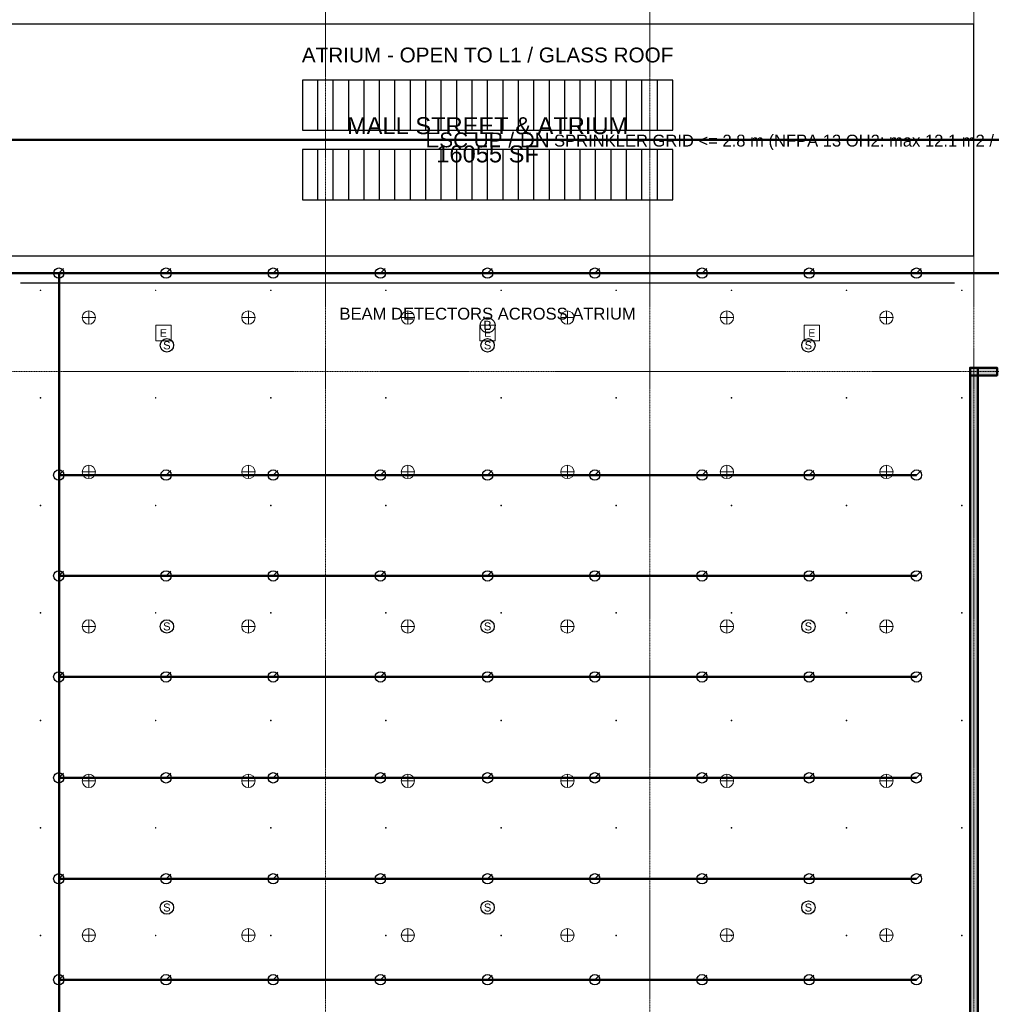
# Model space of a CAD drawing. Header units: inches. Extents: x -108 to 4832, y -12 to 3555.
# Tile 8 of 15: x 1885 to 2876, y 961 to 1965. Entities that reach past the tile are written whole.
import ezdxf
from ezdxf.enums import TextEntityAlignment as Align

# ---------------------------------------------------------------- set-up
doc = ezdxf.new("R2010")
doc.units = ezdxf.units.IN
doc.header["$LTSCALE"] = 0.03937
doc.header["$MEASUREMENT"] = 0
doc.linetypes.add('CENTER', pattern=[5.08, 3.175, -0.635, 0.635, -0.635])
for name, color, linetype, lineweight in [('A-AREA-IDEN', 2, 'Continuous', 18), ('A-FLOR-EVTR', 251, 'Continuous', 25), ('A-FLOR-OTLN', 253, 'Continuous', 25), ('A-WALL', 7, 'Continuous', 50), ('A-WALL-PATT', 8, 'Continuous', 9), ('E-FALM', 230, 'Continuous', 25), ('E-LITE', 2, 'Continuous', 18), ('E-LITE-EMER', 40, 'Continuous', 18), ('FP-ANNO-TEXT', 14, 'Continuous', 18), ('FP-SPRK-HEAD', 1, 'Continuous', 25), ('FP-SPRK-PIPE', 12, 'Continuous', 50), ('M-HVAC-SCD', 4, 'Continuous', 18), ('S-GRID', 1, 'CENTER', 13)]:
    doc.layers.add(name, color=color, linetype=linetype, lineweight=lineweight)
doc.styles.add('NCS-ARIAL', font='arial.ttf')

msp = doc.modelspace()

# ---------------------------------------------------------------- hatches: boundary and pattern name
at = {"layer": 'A-WALL-PATT'}
for points in [[(2854.33071, 1602.3622), (2881.88976, 1602.3622), (2881.88976, 1610.23622), (2854.33071, 1610.23622)], [(2862.20472, 775.59055), (2862.20472, 1610.23622), (2854.33071, 1610.23622), (2854.33071, 775.59055)]]:
    msp.add_hatch(color=256, dxfattribs=at).paths.add_polyline_path(points)

# ---------------------------------------------------------------- linework, layer by layer
at = {"layer": 'A-FLOR-EVTR'}
for p, q in [((2188.97638, 1852.3622), (2188.97638, 1903.54331)), ((2204.72441, 1852.3622), (2204.72441, 1903.54331)), ((2220.47244, 1852.3622), (2220.47244, 1903.54331)), ((2236.22047, 1852.3622), (2236.22047, 1903.54331)), ((2251.9685, 1852.3622), (2251.9685, 1903.54331)), ((2267.71654, 1852.3622), (2267.71654, 1903.54331)), ((2283.46457, 1852.3622), (2283.46457, 1903.54331)), ((2299.2126, 1852.3622), (2299.2126, 1903.54331)), ((2314.96063, 1852.3622), (2314.96063, 1903.54331)), ((2330.70866, 1852.3622), (2330.70866, 1903.54331)), ((2346.45669, 1852.3622), (2346.45669, 1903.54331)), ((2362.20472, 1852.3622), (2362.20472, 1903.54331)), ((2377.95276, 1852.3622), (2377.95276, 1903.54331)), ((2393.70079, 1852.3622), (2393.70079, 1903.54331)), ((2409.44882, 1852.3622), (2409.44882, 1903.54331)), ((2425.19685, 1852.3622), (2425.19685, 1903.54331)), ((2440.94488, 1852.3622), (2440.94488, 1903.54331)), ((2456.69291, 1852.3622), (2456.69291, 1903.54331)), ((2472.44094, 1852.3622), (2472.44094, 1903.54331)), ((2488.18898, 1852.3622), (2488.18898, 1903.54331)), ((2503.93701, 1852.3622), (2503.93701, 1903.54331)), ((2519.68504, 1852.3622), (2519.68504, 1903.54331)), ((2535.43307, 1852.3622), (2535.43307, 1903.54331)), ((2188.97638, 1781.49606), (2188.97638, 1832.67717)), ((2204.72441, 1781.49606), (2204.72441, 1832.67717)), ((2220.47244, 1781.49606), (2220.47244, 1832.67717)), ((2236.22047, 1781.49606), (2236.22047, 1832.67717)), ((2251.9685, 1781.49606), (2251.9685, 1832.67717)), ((2267.71654, 1781.49606), (2267.71654, 1832.67717)), ((2283.46457, 1781.49606), (2283.46457, 1832.67717)), ((2299.2126, 1781.49606), (2299.2126, 1832.67717)), ((2314.96063, 1781.49606), (2314.96063, 1832.67717)), ((2330.70866, 1781.49606), (2330.70866, 1832.67717)), ((2346.45669, 1781.49606), (2346.45669, 1832.67717)), ((2362.20472, 1781.49606), (2362.20472, 1832.67717)), ((2377.95276, 1781.49606), (2377.95276, 1832.67717)), ((2393.70079, 1781.49606), (2393.70079, 1832.67717)), ((2409.44882, 1781.49606), (2409.44882, 1832.67717)), ((2425.19685, 1781.49606), (2425.19685, 1832.67717)), ((2440.94488, 1781.49606), (2440.94488, 1832.67717)), ((2456.69291, 1781.49606), (2456.69291, 1832.67717)), ((2472.44094, 1781.49606), (2472.44094, 1832.67717)), ((2488.18898, 1781.49606), (2488.18898, 1832.67717)), ((2503.93701, 1781.49606), (2503.93701, 1832.67717)), ((2519.68504, 1781.49606), (2519.68504, 1832.67717)), ((2535.43307, 1781.49606), (2535.43307, 1832.67717))]:
    msp.add_line(p, q, dxfattribs=at)
for points in [[(2173.22835, 1852.3622), (2551.1811, 1852.3622), (2551.1811, 1903.54331), (2173.22835, 1903.54331)], [(2173.22835, 1781.49606), (2551.1811, 1781.49606), (2551.1811, 1832.67717), (2173.22835, 1832.67717)]]:
    msp.add_lwpolyline(points, close=True, dxfattribs=at)
at = {"layer": 'A-FLOR-OTLN'}
msp.add_lwpolyline([(1866.14173, 1724.40945), (2858.26772, 1724.40945), (2858.26772, 1960.62992), (1866.14173, 1960.62992)], close=True, dxfattribs=at)
at = {"layer": 'A-WALL'}
for points in [[(2854.33071, 1602.3622), (2881.88976, 1602.3622), (2881.88976, 1610.23622), (2854.33071, 1610.23622)], [(2862.20472, 775.59055), (2862.20472, 1610.23622), (2854.33071, 1610.23622), (2854.33071, 775.59055)]]:
    msp.add_lwpolyline(points, close=True, dxfattribs=at)
at = {"layer": 'E-FALM'}
msp.add_line((1885.82677, 1696.85039), (2838.58268, 1696.85039), dxfattribs=at)
for centre, radius in [((2362.20472, 1653.54331), 7.55906), ((2034.99563, 1633.07087), 6.80315), ((2362.20472, 1633.07087), 6.80315), ((2689.41382, 1633.07087), 6.80315), ((2034.99563, 1346.45669), 6.80315), ((2362.20472, 1346.45669), 6.80315), ((2689.41382, 1346.45669), 6.80315), ((2034.99563, 1059.84252), 6.80315), ((2362.20472, 1059.84252), 6.80315), ((2689.41382, 1059.84252), 6.80315)]:
    msp.add_circle(centre, radius, dxfattribs=at)
at = {"layer": 'E-LITE'}
for p, q in [((1955.38058, 1654.61417), (1955.38058, 1668.22047)), ((2118.11024, 1654.61417), (2118.11024, 1668.22047)), ((2280.8399, 1654.61417), (2280.8399, 1668.22047)), ((2443.56955, 1654.61417), (2443.56955, 1668.22047)), ((2606.29921, 1654.61417), (2606.29921, 1668.22047)), ((2769.02887, 1654.61417), (2769.02887, 1668.22047)), ((1948.57743, 1661.41732), (1962.18373, 1661.41732)), ((2111.30709, 1661.41732), (2124.91339, 1661.41732)), ((2274.03675, 1661.41732), (2287.64304, 1661.41732)), ((2436.7664, 1661.41732), (2450.3727, 1661.41732)), ((2599.49606, 1661.41732), (2613.10236, 1661.41732)), ((2762.22572, 1661.41732), (2775.83202, 1661.41732)), ((1955.38058, 1497.13386), (1955.38058, 1510.74016)), ((2118.11024, 1497.13386), (2118.11024, 1510.74016)), ((2280.8399, 1497.13386), (2280.8399, 1510.74016)), ((2443.56955, 1497.13386), (2443.56955, 1510.74016)), ((2606.29921, 1497.13386), (2606.29921, 1510.74016)), ((2769.02887, 1497.13386), (2769.02887, 1510.74016)), ((1948.57743, 1503.93701), (1962.18373, 1503.93701)), ((2111.30709, 1503.93701), (2124.91339, 1503.93701)), ((2274.03675, 1503.93701), (2287.64304, 1503.93701)), ((2436.7664, 1503.93701), (2450.3727, 1503.93701)), ((2599.49606, 1503.93701), (2613.10236, 1503.93701)), ((2762.22572, 1503.93701), (2775.83202, 1503.93701)), ((1948.57743, 1346.45669), (1962.18373, 1346.45669)), ((1955.38058, 1339.65354), (1955.38058, 1353.25984)), ((2111.30709, 1346.45669), (2124.91339, 1346.45669)), ((2118.11024, 1339.65354), (2118.11024, 1353.25984)), ((2274.03675, 1346.45669), (2287.64304, 1346.45669)), ((2280.8399, 1339.65354), (2280.8399, 1353.25984)), ((2436.7664, 1346.45669), (2450.3727, 1346.45669)), ((2443.56955, 1339.65354), (2443.56955, 1353.25984)), ((2599.49606, 1346.45669), (2613.10236, 1346.45669)), ((2606.29921, 1339.65354), (2606.29921, 1353.25984)), ((2762.22572, 1346.45669), (2775.83202, 1346.45669)), ((2769.02887, 1339.65354), (2769.02887, 1353.25984)), ((1955.38058, 1182.17323), (1955.38058, 1195.77953)), ((2118.11024, 1182.17323), (2118.11024, 1195.77953)), ((2280.8399, 1182.17323), (2280.8399, 1195.77953)), ((2443.56955, 1182.17323), (2443.56955, 1195.77953)), ((2606.29921, 1182.17323), (2606.29921, 1195.77953)), ((2769.02887, 1182.17323), (2769.02887, 1195.77953)), ((1948.57743, 1188.97638), (1962.18373, 1188.97638)), ((2111.30709, 1188.97638), (2124.91339, 1188.97638)), ((2274.03675, 1188.97638), (2287.64304, 1188.97638)), ((2436.7664, 1188.97638), (2450.3727, 1188.97638)), ((2599.49606, 1188.97638), (2613.10236, 1188.97638)), ((2762.22572, 1188.97638), (2775.83202, 1188.97638)), ((1955.38058, 1024.69291), (1955.38058, 1038.29921)), ((2118.11024, 1024.69291), (2118.11024, 1038.29921)), ((2280.8399, 1024.69291), (2280.8399, 1038.29921)), ((2443.56955, 1024.69291), (2443.56955, 1038.29921)), ((2606.29921, 1024.69291), (2606.29921, 1038.29921)), ((2769.02887, 1024.69291), (2769.02887, 1038.29921)), ((1948.57743, 1031.49606), (1962.18373, 1031.49606)), ((2111.30709, 1031.49606), (2124.91339, 1031.49606)), ((2274.03675, 1031.49606), (2287.64304, 1031.49606)), ((2436.7664, 1031.49606), (2450.3727, 1031.49606)), ((2599.49606, 1031.49606), (2613.10236, 1031.49606)), ((2762.22572, 1031.49606), (2775.83202, 1031.49606))]:
    msp.add_line(p, q, dxfattribs=at)
for centre in [(1955.38058, 1661.41732), (2118.11024, 1661.41732), (2280.8399, 1661.41732), (2443.56955, 1661.41732), (2606.29921, 1661.41732), (2769.02887, 1661.41732), (1955.38058, 1503.93701), (2118.11024, 1503.93701), (2280.8399, 1503.93701), (2443.56955, 1503.93701), (2606.29921, 1503.93701), (2769.02887, 1503.93701), (1955.38058, 1346.45669), (2118.11024, 1346.45669), (2280.8399, 1346.45669), (2443.56955, 1346.45669), (2606.29921, 1346.45669), (2769.02887, 1346.45669), (1955.38058, 1188.97638), (2118.11024, 1188.97638), (2280.8399, 1188.97638), (2443.56955, 1188.97638), (2606.29921, 1188.97638), (2769.02887, 1188.97638), (1955.38058, 1031.49606), (2118.11024, 1031.49606), (2280.8399, 1031.49606), (2443.56955, 1031.49606), (2606.29921, 1031.49606), (2769.02887, 1031.49606)]:
    msp.add_circle(centre, 6.80315, dxfattribs=at)
at = {"layer": 'E-LITE-EMER'}
for points in [[(2023.62205, 1637.79528), (2039.37008, 1637.79528), (2039.37008, 1653.54331), (2023.62205, 1653.54331)], [(2354.33071, 1637.79528), (2370.07874, 1637.79528), (2370.07874, 1653.54331), (2354.33071, 1653.54331)], [(2685.03937, 1637.79528), (2700.7874, 1637.79528), (2700.7874, 1653.54331), (2685.03937, 1653.54331)]]:
    msp.add_lwpolyline(points, close=True, dxfattribs=at)
at = {"layer": 'FP-SPRK-HEAD'}
for p, q in [((1924.75941, 1706.69291), (1929.52161, 1711.45512)), ((2034.12073, 1706.69291), (2038.88294, 1711.45512)), ((2143.48206, 1706.69291), (2148.24427, 1711.45512)), ((2252.84339, 1706.69291), (2257.6056, 1711.45512)), ((2362.20472, 1706.69291), (2366.96693, 1711.45512)), ((2471.56605, 1706.69291), (2476.32826, 1711.45512)), ((2580.92738, 1706.69291), (2585.68959, 1711.45512)), ((2690.28871, 1706.69291), (2695.05092, 1711.45512)), ((2799.65004, 1706.69291), (2804.41225, 1711.45512)), ((1924.75941, 1500.84364), (1929.52161, 1505.60585)), ((2034.12073, 1500.84364), (2038.88294, 1505.60585)), ((2143.48206, 1500.84364), (2148.24427, 1505.60585)), ((2252.84339, 1500.84364), (2257.6056, 1505.60585)), ((2362.20472, 1500.84364), (2366.96693, 1505.60585)), ((2471.56605, 1500.84364), (2476.32826, 1505.60585)), ((2580.92738, 1500.84364), (2585.68959, 1505.60585)), ((2690.28871, 1500.84364), (2695.05092, 1505.60585)), ((2799.65004, 1500.84364), (2804.41225, 1505.60585)), ((1924.75941, 1397.91901), (1929.52161, 1402.68121)), ((2034.12073, 1397.91901), (2038.88294, 1402.68121)), ((2143.48206, 1397.91901), (2148.24427, 1402.68121)), ((2252.84339, 1397.91901), (2257.6056, 1402.68121)), ((2362.20472, 1397.91901), (2366.96693, 1402.68121)), ((2471.56605, 1397.91901), (2476.32826, 1402.68121)), ((2580.92738, 1397.91901), (2585.68959, 1402.68121)), ((2690.28871, 1397.91901), (2695.05092, 1402.68121)), ((2799.65004, 1397.91901), (2804.41225, 1402.68121)), ((1924.75941, 1294.99438), (1929.52161, 1299.75658)), ((2034.12073, 1294.99438), (2038.88294, 1299.75658)), ((2143.48206, 1294.99438), (2148.24427, 1299.75658)), ((2252.84339, 1294.99438), (2257.6056, 1299.75658)), ((2362.20472, 1294.99438), (2366.96693, 1299.75658)), ((2471.56605, 1294.99438), (2476.32826, 1299.75658)), ((2580.92738, 1294.99438), (2585.68959, 1299.75658)), ((2690.28871, 1294.99438), (2695.05092, 1299.75658)), ((2799.65004, 1294.99438), (2804.41225, 1299.75658)), ((1924.75941, 1192.06974), (1929.52161, 1196.83195)), ((2034.12073, 1192.06974), (2038.88294, 1196.83195)), ((2143.48206, 1192.06974), (2148.24427, 1196.83195)), ((2252.84339, 1192.06974), (2257.6056, 1196.83195)), ((2362.20472, 1192.06974), (2366.96693, 1196.83195)), ((2471.56605, 1192.06974), (2476.32826, 1196.83195)), ((2580.92738, 1192.06974), (2585.68959, 1196.83195)), ((2690.28871, 1192.06974), (2695.05092, 1196.83195)), ((2799.65004, 1192.06974), (2804.41225, 1196.83195)), ((1924.75941, 1089.14511), (1929.52161, 1093.90731)), ((2034.12073, 1089.14511), (2038.88294, 1093.90731)), ((2143.48206, 1089.14511), (2148.24427, 1093.90731)), ((2252.84339, 1089.14511), (2257.6056, 1093.90731)), ((2362.20472, 1089.14511), (2366.96693, 1093.90731)), ((2471.56605, 1089.14511), (2476.32826, 1093.90731)), ((2580.92738, 1089.14511), (2585.68959, 1093.90731)), ((2690.28871, 1089.14511), (2695.05092, 1093.90731)), ((2799.65004, 1089.14511), (2804.41225, 1093.90731)), ((1924.75941, 986.22047), (1929.52161, 990.98268)), ((2034.12073, 986.22047), (2038.88294, 990.98268)), ((2143.48206, 986.22047), (2148.24427, 990.98268)), ((2252.84339, 986.22047), (2257.6056, 990.98268)), ((2362.20472, 986.22047), (2366.96693, 990.98268)), ((2471.56605, 986.22047), (2476.32826, 990.98268)), ((2580.92738, 986.22047), (2585.68959, 990.98268)), ((2690.28871, 986.22047), (2695.05092, 990.98268)), ((2799.65004, 986.22047), (2804.41225, 990.98268))]:
    msp.add_line(p, q, dxfattribs=at)
for centre in [(1924.75941, 1706.69291), (2034.12073, 1706.69291), (2143.48206, 1706.69291), (2252.84339, 1706.69291), (2362.20472, 1706.69291), (2471.56605, 1706.69291), (2580.92738, 1706.69291), (2690.28871, 1706.69291), (2799.65004, 1706.69291), (1924.75941, 1500.84364), (2034.12073, 1500.84364), (2143.48206, 1500.84364), (2252.84339, 1500.84364), (2362.20472, 1500.84364), (2471.56605, 1500.84364), (2580.92738, 1500.84364), (2690.28871, 1500.84364), (2799.65004, 1500.84364), (1924.75941, 1397.91901), (2034.12073, 1397.91901), (2143.48206, 1397.91901), (2252.84339, 1397.91901), (2362.20472, 1397.91901), (2471.56605, 1397.91901), (2580.92738, 1397.91901), (2690.28871, 1397.91901), (2799.65004, 1397.91901), (1924.75941, 1294.99438), (2034.12073, 1294.99438), (2143.48206, 1294.99438), (2252.84339, 1294.99438), (2362.20472, 1294.99438), (2471.56605, 1294.99438), (2580.92738, 1294.99438), (2690.28871, 1294.99438), (2799.65004, 1294.99438), (1924.75941, 1192.06974), (2034.12073, 1192.06974), (2143.48206, 1192.06974), (2252.84339, 1192.06974), (2362.20472, 1192.06974), (2471.56605, 1192.06974), (2580.92738, 1192.06974), (2690.28871, 1192.06974), (2799.65004, 1192.06974), (1924.75941, 1089.14511), (2034.12073, 1089.14511), (2143.48206, 1089.14511), (2252.84339, 1089.14511), (2362.20472, 1089.14511), (2471.56605, 1089.14511), (2580.92738, 1089.14511), (2690.28871, 1089.14511), (2799.65004, 1089.14511), (1924.75941, 986.22047), (2034.12073, 986.22047), (2143.48206, 986.22047), (2252.84339, 986.22047), (2362.20472, 986.22047), (2471.56605, 986.22047), (2580.92738, 986.22047), (2690.28871, 986.22047), (2799.65004, 986.22047)]:
    msp.add_circle(centre, 5.29134, dxfattribs=at)
at = {"layer": 'FP-SPRK-PIPE'}
for p, q in [((897.6378, 1842.51969), (3826.77165, 1842.51969)), ((940.50744, 1706.69291), (1925.19685, 1706.69291)), ((1815.39808, 1706.69291), (1924.75941, 1706.69291)), ((1924.75941, 1706.69291), (2034.12073, 1706.69291)), ((1925.19685, 1706.69291), (1925.19685, 779.52756)), ((2034.12073, 1706.69291), (2143.48206, 1706.69291)), ((2143.48206, 1706.69291), (2252.84339, 1706.69291)), ((2252.84339, 1706.69291), (2362.20472, 1706.69291)), ((2362.20472, 1706.69291), (2471.56605, 1706.69291)), ((2471.56605, 1706.69291), (2580.92738, 1706.69291)), ((2580.92738, 1706.69291), (2690.28871, 1706.69291)), ((2690.28871, 1706.69291), (2799.65004, 1706.69291)), ((2799.65004, 1706.69291), (2909.01137, 1706.69291)), ((1924.75941, 1500.84364), (2034.12073, 1500.84364)), ((2034.12073, 1500.84364), (2143.48206, 1500.84364)), ((2143.48206, 1500.84364), (2252.84339, 1500.84364)), ((2252.84339, 1500.84364), (2362.20472, 1500.84364)), ((2362.20472, 1500.84364), (2471.56605, 1500.84364)), ((2471.56605, 1500.84364), (2580.92738, 1500.84364)), ((2580.92738, 1500.84364), (2690.28871, 1500.84364)), ((2690.28871, 1500.84364), (2799.65004, 1500.84364)), ((1924.75941, 1397.91901), (2034.12073, 1397.91901)), ((2034.12073, 1397.91901), (2143.48206, 1397.91901)), ((2143.48206, 1397.91901), (2252.84339, 1397.91901)), ((2252.84339, 1397.91901), (2362.20472, 1397.91901)), ((2362.20472, 1397.91901), (2471.56605, 1397.91901)), ((2471.56605, 1397.91901), (2580.92738, 1397.91901)), ((2580.92738, 1397.91901), (2690.28871, 1397.91901)), ((2690.28871, 1397.91901), (2799.65004, 1397.91901)), ((1924.75941, 1294.99438), (2034.12073, 1294.99438)), ((2034.12073, 1294.99438), (2143.48206, 1294.99438)), ((2143.48206, 1294.99438), (2252.84339, 1294.99438)), ((2252.84339, 1294.99438), (2362.20472, 1294.99438)), ((2362.20472, 1294.99438), (2471.56605, 1294.99438)), ((2471.56605, 1294.99438), (2580.92738, 1294.99438)), ((2580.92738, 1294.99438), (2690.28871, 1294.99438)), ((2690.28871, 1294.99438), (2799.65004, 1294.99438)), ((1924.75941, 1192.06974), (2034.12073, 1192.06974)), ((2034.12073, 1192.06974), (2143.48206, 1192.06974)), ((2143.48206, 1192.06974), (2252.84339, 1192.06974)), ((2252.84339, 1192.06974), (2362.20472, 1192.06974)), ((2362.20472, 1192.06974), (2471.56605, 1192.06974)), ((2471.56605, 1192.06974), (2580.92738, 1192.06974)), ((2580.92738, 1192.06974), (2690.28871, 1192.06974)), ((2690.28871, 1192.06974), (2799.65004, 1192.06974)), ((1924.75941, 1089.14511), (2034.12073, 1089.14511)), ((2034.12073, 1089.14511), (2143.48206, 1089.14511)), ((2143.48206, 1089.14511), (2252.84339, 1089.14511)), ((2252.84339, 1089.14511), (2362.20472, 1089.14511)), ((2362.20472, 1089.14511), (2471.56605, 1089.14511)), ((2471.56605, 1089.14511), (2580.92738, 1089.14511)), ((2580.92738, 1089.14511), (2690.28871, 1089.14511)), ((2690.28871, 1089.14511), (2799.65004, 1089.14511)), ((1924.75941, 986.22047), (2034.12073, 986.22047)), ((2034.12073, 986.22047), (2143.48206, 986.22047)), ((2143.48206, 986.22047), (2252.84339, 986.22047)), ((2252.84339, 986.22047), (2362.20472, 986.22047)), ((2362.20472, 986.22047), (2471.56605, 986.22047)), ((2471.56605, 986.22047), (2580.92738, 986.22047)), ((2580.92738, 986.22047), (2690.28871, 986.22047)), ((2690.28871, 986.22047), (2799.65004, 986.22047))]:
    msp.add_line(p, q, dxfattribs=at)
at = {"layer": 'M-HVAC-SCD'}
for p, q in [((1905.76539, 1688.8302), (1906.36059, 1689.4254)), ((1905.76539, 1689.4254), (1906.36059, 1688.8302)), ((2023.24571, 1688.8302), (2023.84091, 1689.4254)), ((2023.24571, 1689.4254), (2023.84091, 1688.8302)), ((2140.72602, 1688.8302), (2141.32122, 1689.4254)), ((2140.72602, 1689.4254), (2141.32122, 1688.8302)), ((2258.20634, 1688.8302), (2258.80154, 1689.4254)), ((2258.20634, 1689.4254), (2258.80154, 1688.8302)), ((2375.68665, 1688.8302), (2376.28185, 1689.4254)), ((2375.68665, 1689.4254), (2376.28185, 1688.8302)), ((2493.16697, 1688.8302), (2493.76217, 1689.4254)), ((2493.16697, 1689.4254), (2493.76217, 1688.8302)), ((2610.64728, 1688.8302), (2611.24248, 1689.4254)), ((2610.64728, 1689.4254), (2611.24248, 1688.8302)), ((2728.1276, 1688.8302), (2728.7228, 1689.4254)), ((2728.1276, 1689.4254), (2728.7228, 1688.8302)), ((2845.60791, 1688.8302), (2846.20311, 1689.4254)), ((2845.60791, 1689.4254), (2846.20311, 1688.8302)), ((1905.76539, 1579.19967), (1906.36059, 1579.79487)), ((1905.76539, 1579.79487), (1906.36059, 1579.19967)), ((2023.24571, 1579.19967), (2023.84091, 1579.79487)), ((2023.24571, 1579.79487), (2023.84091, 1579.19967)), ((2140.72602, 1579.19967), (2141.32122, 1579.79487)), ((2140.72602, 1579.79487), (2141.32122, 1579.19967)), ((2258.20634, 1579.19967), (2258.80154, 1579.79487)), ((2258.20634, 1579.79487), (2258.80154, 1579.19967)), ((2375.68665, 1579.19967), (2376.28185, 1579.79487)), ((2375.68665, 1579.79487), (2376.28185, 1579.19967)), ((2493.16697, 1579.19967), (2493.76217, 1579.79487)), ((2493.16697, 1579.79487), (2493.76217, 1579.19967)), ((2610.64728, 1579.19967), (2611.24248, 1579.79487)), ((2610.64728, 1579.79487), (2611.24248, 1579.19967)), ((2728.1276, 1579.19967), (2728.7228, 1579.79487)), ((2728.1276, 1579.79487), (2728.7228, 1579.19967)), ((2845.60791, 1579.19967), (2846.20311, 1579.79487)), ((2845.60791, 1579.79487), (2846.20311, 1579.19967)), ((1905.76539, 1469.56915), (1906.36059, 1470.16435)), ((1905.76539, 1470.16435), (1906.36059, 1469.56915)), ((2023.24571, 1469.56915), (2023.84091, 1470.16435)), ((2023.24571, 1470.16435), (2023.84091, 1469.56915)), ((2140.72602, 1469.56915), (2141.32122, 1470.16435)), ((2140.72602, 1470.16435), (2141.32122, 1469.56915)), ((2258.20634, 1469.56915), (2258.80154, 1470.16435)), ((2258.20634, 1470.16435), (2258.80154, 1469.56915)), ((2375.68665, 1469.56915), (2376.28185, 1470.16435)), ((2375.68665, 1470.16435), (2376.28185, 1469.56915)), ((2493.16697, 1469.56915), (2493.76217, 1470.16435)), ((2493.16697, 1470.16435), (2493.76217, 1469.56915)), ((2610.64728, 1469.56915), (2611.24248, 1470.16435)), ((2610.64728, 1470.16435), (2611.24248, 1469.56915)), ((2728.1276, 1469.56915), (2728.7228, 1470.16435)), ((2728.1276, 1470.16435), (2728.7228, 1469.56915)), ((2845.60791, 1469.56915), (2846.20311, 1470.16435)), ((2845.60791, 1470.16435), (2846.20311, 1469.56915)), ((1905.76539, 1359.93862), (1906.36059, 1360.53382)), ((1905.76539, 1360.53382), (1906.36059, 1359.93862)), ((2023.24571, 1359.93862), (2023.84091, 1360.53382)), ((2023.24571, 1360.53382), (2023.84091, 1359.93862)), ((2140.72602, 1359.93862), (2141.32122, 1360.53382)), ((2140.72602, 1360.53382), (2141.32122, 1359.93862)), ((2258.20634, 1359.93862), (2258.80154, 1360.53382)), ((2258.20634, 1360.53382), (2258.80154, 1359.93862)), ((2375.68665, 1359.93862), (2376.28185, 1360.53382)), ((2375.68665, 1360.53382), (2376.28185, 1359.93862)), ((2493.16697, 1359.93862), (2493.76217, 1360.53382)), ((2493.16697, 1360.53382), (2493.76217, 1359.93862)), ((2610.64728, 1359.93862), (2611.24248, 1360.53382)), ((2610.64728, 1360.53382), (2611.24248, 1359.93862)), ((2728.1276, 1359.93862), (2728.7228, 1360.53382)), ((2728.1276, 1360.53382), (2728.7228, 1359.93862)), ((2845.60791, 1359.93862), (2846.20311, 1360.53382)), ((2845.60791, 1360.53382), (2846.20311, 1359.93862)), ((1905.76539, 1250.30809), (1906.36059, 1250.90329)), ((1905.76539, 1250.90329), (1906.36059, 1250.30809)), ((2023.24571, 1250.30809), (2023.84091, 1250.90329)), ((2023.24571, 1250.90329), (2023.84091, 1250.30809)), ((2140.72602, 1250.30809), (2141.32122, 1250.90329)), ((2140.72602, 1250.90329), (2141.32122, 1250.30809)), ((2258.20634, 1250.30809), (2258.80154, 1250.90329)), ((2258.20634, 1250.90329), (2258.80154, 1250.30809)), ((2375.68665, 1250.30809), (2376.28185, 1250.90329)), ((2375.68665, 1250.90329), (2376.28185, 1250.30809)), ((2493.16697, 1250.30809), (2493.76217, 1250.90329)), ((2493.16697, 1250.90329), (2493.76217, 1250.30809)), ((2610.64728, 1250.30809), (2611.24248, 1250.90329)), ((2610.64728, 1250.90329), (2611.24248, 1250.30809)), ((2728.1276, 1250.30809), (2728.7228, 1250.90329)), ((2728.1276, 1250.90329), (2728.7228, 1250.30809)), ((2845.60791, 1250.30809), (2846.20311, 1250.90329)), ((2845.60791, 1250.90329), (2846.20311, 1250.30809)), ((1905.76539, 1140.67757), (1906.36059, 1141.27277)), ((1905.76539, 1141.27277), (1906.36059, 1140.67757)), ((2023.24571, 1140.67757), (2023.84091, 1141.27277)), ((2023.24571, 1141.27277), (2023.84091, 1140.67757)), ((2140.72602, 1140.67757), (2141.32122, 1141.27277)), ((2140.72602, 1141.27277), (2141.32122, 1140.67757)), ((2258.20634, 1140.67757), (2258.80154, 1141.27277)), ((2258.20634, 1141.27277), (2258.80154, 1140.67757)), ((2375.68665, 1140.67757), (2376.28185, 1141.27277)), ((2375.68665, 1141.27277), (2376.28185, 1140.67757)), ((2493.16697, 1140.67757), (2493.76217, 1141.27277)), ((2493.16697, 1141.27277), (2493.76217, 1140.67757)), ((2610.64728, 1140.67757), (2611.24248, 1141.27277)), ((2610.64728, 1141.27277), (2611.24248, 1140.67757)), ((2728.1276, 1140.67757), (2728.7228, 1141.27277)), ((2728.1276, 1141.27277), (2728.7228, 1140.67757)), ((2845.60791, 1140.67757), (2846.20311, 1141.27277)), ((2845.60791, 1141.27277), (2846.20311, 1140.67757)), ((1905.76539, 1031.04704), (1906.36059, 1031.64224)), ((1905.76539, 1031.64224), (1906.36059, 1031.04704)), ((2023.24571, 1031.04704), (2023.84091, 1031.64224)), ((2023.24571, 1031.64224), (2023.84091, 1031.04704)), ((2140.72602, 1031.04704), (2141.32122, 1031.64224)), ((2140.72602, 1031.64224), (2141.32122, 1031.04704)), ((2258.20634, 1031.04704), (2258.80154, 1031.64224)), ((2258.20634, 1031.64224), (2258.80154, 1031.04704)), ((2375.68665, 1031.04704), (2376.28185, 1031.64224)), ((2375.68665, 1031.64224), (2376.28185, 1031.04704)), ((2493.16697, 1031.04704), (2493.76217, 1031.64224)), ((2493.16697, 1031.64224), (2493.76217, 1031.04704)), ((2610.64728, 1031.04704), (2611.24248, 1031.64224)), ((2610.64728, 1031.64224), (2611.24248, 1031.04704)), ((2728.1276, 1031.04704), (2728.7228, 1031.64224)), ((2728.1276, 1031.64224), (2728.7228, 1031.04704)), ((2845.60791, 1031.04704), (2846.20311, 1031.64224)), ((2845.60791, 1031.64224), (2846.20311, 1031.04704))]:
    msp.add_line(p, q, dxfattribs=at)
for points in [[(1905.76539, 1688.8302), (1906.36059, 1688.8302), (1906.36059, 1689.4254), (1905.76539, 1689.4254)], [(2023.24571, 1688.8302), (2023.84091, 1688.8302), (2023.84091, 1689.4254), (2023.24571, 1689.4254)], [(2140.72602, 1688.8302), (2141.32122, 1688.8302), (2141.32122, 1689.4254), (2140.72602, 1689.4254)], [(2258.20634, 1688.8302), (2258.80154, 1688.8302), (2258.80154, 1689.4254), (2258.20634, 1689.4254)], [(2375.68665, 1688.8302), (2376.28185, 1688.8302), (2376.28185, 1689.4254), (2375.68665, 1689.4254)], [(2493.16697, 1688.8302), (2493.76217, 1688.8302), (2493.76217, 1689.4254), (2493.16697, 1689.4254)], [(2610.64728, 1688.8302), (2611.24248, 1688.8302), (2611.24248, 1689.4254), (2610.64728, 1689.4254)], [(2728.1276, 1688.8302), (2728.7228, 1688.8302), (2728.7228, 1689.4254), (2728.1276, 1689.4254)], [(2845.60791, 1688.8302), (2846.20311, 1688.8302), (2846.20311, 1689.4254), (2845.60791, 1689.4254)], [(1905.76539, 1579.19967), (1906.36059, 1579.19967), (1906.36059, 1579.79487), (1905.76539, 1579.79487)], [(2023.24571, 1579.19967), (2023.84091, 1579.19967), (2023.84091, 1579.79487), (2023.24571, 1579.79487)], [(2140.72602, 1579.19967), (2141.32122, 1579.19967), (2141.32122, 1579.79487), (2140.72602, 1579.79487)], [(2258.20634, 1579.19967), (2258.80154, 1579.19967), (2258.80154, 1579.79487), (2258.20634, 1579.79487)], [(2375.68665, 1579.19967), (2376.28185, 1579.19967), (2376.28185, 1579.79487), (2375.68665, 1579.79487)], [(2493.16697, 1579.19967), (2493.76217, 1579.19967), (2493.76217, 1579.79487), (2493.16697, 1579.79487)], [(2610.64728, 1579.19967), (2611.24248, 1579.19967), (2611.24248, 1579.79487), (2610.64728, 1579.79487)], [(2728.1276, 1579.19967), (2728.7228, 1579.19967), (2728.7228, 1579.79487), (2728.1276, 1579.79487)], [(2845.60791, 1579.19967), (2846.20311, 1579.19967), (2846.20311, 1579.79487), (2845.60791, 1579.79487)], [(1905.76539, 1469.56915), (1906.36059, 1469.56915), (1906.36059, 1470.16435), (1905.76539, 1470.16435)], [(2023.24571, 1469.56915), (2023.84091, 1469.56915), (2023.84091, 1470.16435), (2023.24571, 1470.16435)], [(2140.72602, 1469.56915), (2141.32122, 1469.56915), (2141.32122, 1470.16435), (2140.72602, 1470.16435)], [(2258.20634, 1469.56915), (2258.80154, 1469.56915), (2258.80154, 1470.16435), (2258.20634, 1470.16435)], [(2375.68665, 1469.56915), (2376.28185, 1469.56915), (2376.28185, 1470.16435), (2375.68665, 1470.16435)], [(2493.16697, 1469.56915), (2493.76217, 1469.56915), (2493.76217, 1470.16435), (2493.16697, 1470.16435)], [(2610.64728, 1469.56915), (2611.24248, 1469.56915), (2611.24248, 1470.16435), (2610.64728, 1470.16435)], [(2728.1276, 1469.56915), (2728.7228, 1469.56915), (2728.7228, 1470.16435), (2728.1276, 1470.16435)], [(2845.60791, 1469.56915), (2846.20311, 1469.56915), (2846.20311, 1470.16435), (2845.60791, 1470.16435)], [(1905.76539, 1359.93862), (1906.36059, 1359.93862), (1906.36059, 1360.53382), (1905.76539, 1360.53382)], [(2023.24571, 1359.93862), (2023.84091, 1359.93862), (2023.84091, 1360.53382), (2023.24571, 1360.53382)], [(2140.72602, 1359.93862), (2141.32122, 1359.93862), (2141.32122, 1360.53382), (2140.72602, 1360.53382)], [(2258.20634, 1359.93862), (2258.80154, 1359.93862), (2258.80154, 1360.53382), (2258.20634, 1360.53382)], [(2375.68665, 1359.93862), (2376.28185, 1359.93862), (2376.28185, 1360.53382), (2375.68665, 1360.53382)], [(2493.16697, 1359.93862), (2493.76217, 1359.93862), (2493.76217, 1360.53382), (2493.16697, 1360.53382)], [(2610.64728, 1359.93862), (2611.24248, 1359.93862), (2611.24248, 1360.53382), (2610.64728, 1360.53382)], [(2728.1276, 1359.93862), (2728.7228, 1359.93862), (2728.7228, 1360.53382), (2728.1276, 1360.53382)], [(2845.60791, 1359.93862), (2846.20311, 1359.93862), (2846.20311, 1360.53382), (2845.60791, 1360.53382)], [(1905.76539, 1250.30809), (1906.36059, 1250.30809), (1906.36059, 1250.90329), (1905.76539, 1250.90329)], [(2023.24571, 1250.30809), (2023.84091, 1250.30809), (2023.84091, 1250.90329), (2023.24571, 1250.90329)], [(2140.72602, 1250.30809), (2141.32122, 1250.30809), (2141.32122, 1250.90329), (2140.72602, 1250.90329)], [(2258.20634, 1250.30809), (2258.80154, 1250.30809), (2258.80154, 1250.90329), (2258.20634, 1250.90329)], [(2375.68665, 1250.30809), (2376.28185, 1250.30809), (2376.28185, 1250.90329), (2375.68665, 1250.90329)], [(2493.16697, 1250.30809), (2493.76217, 1250.30809), (2493.76217, 1250.90329), (2493.16697, 1250.90329)], [(2610.64728, 1250.30809), (2611.24248, 1250.30809), (2611.24248, 1250.90329), (2610.64728, 1250.90329)], [(2728.1276, 1250.30809), (2728.7228, 1250.30809), (2728.7228, 1250.90329), (2728.1276, 1250.90329)], [(2845.60791, 1250.30809), (2846.20311, 1250.30809), (2846.20311, 1250.90329), (2845.60791, 1250.90329)], [(1905.76539, 1140.67757), (1906.36059, 1140.67757), (1906.36059, 1141.27277), (1905.76539, 1141.27277)], [(2023.24571, 1140.67757), (2023.84091, 1140.67757), (2023.84091, 1141.27277), (2023.24571, 1141.27277)], [(2140.72602, 1140.67757), (2141.32122, 1140.67757), (2141.32122, 1141.27277), (2140.72602, 1141.27277)], [(2258.20634, 1140.67757), (2258.80154, 1140.67757), (2258.80154, 1141.27277), (2258.20634, 1141.27277)], [(2375.68665, 1140.67757), (2376.28185, 1140.67757), (2376.28185, 1141.27277), (2375.68665, 1141.27277)], [(2493.16697, 1140.67757), (2493.76217, 1140.67757), (2493.76217, 1141.27277), (2493.16697, 1141.27277)], [(2610.64728, 1140.67757), (2611.24248, 1140.67757), (2611.24248, 1141.27277), (2610.64728, 1141.27277)], [(2728.1276, 1140.67757), (2728.7228, 1140.67757), (2728.7228, 1141.27277), (2728.1276, 1141.27277)], [(2845.60791, 1140.67757), (2846.20311, 1140.67757), (2846.20311, 1141.27277), (2845.60791, 1141.27277)], [(1905.76539, 1031.04704), (1906.36059, 1031.04704), (1906.36059, 1031.64224), (1905.76539, 1031.64224)], [(2023.24571, 1031.04704), (2023.84091, 1031.04704), (2023.84091, 1031.64224), (2023.24571, 1031.64224)], [(2140.72602, 1031.04704), (2141.32122, 1031.04704), (2141.32122, 1031.64224), (2140.72602, 1031.64224)], [(2258.20634, 1031.04704), (2258.80154, 1031.04704), (2258.80154, 1031.64224), (2258.20634, 1031.64224)], [(2375.68665, 1031.04704), (2376.28185, 1031.04704), (2376.28185, 1031.64224), (2375.68665, 1031.64224)], [(2493.16697, 1031.04704), (2493.76217, 1031.04704), (2493.76217, 1031.64224), (2493.16697, 1031.64224)], [(2610.64728, 1031.04704), (2611.24248, 1031.04704), (2611.24248, 1031.64224), (2610.64728, 1031.64224)], [(2728.1276, 1031.04704), (2728.7228, 1031.04704), (2728.7228, 1031.64224), (2728.1276, 1031.64224)], [(2845.60791, 1031.04704), (2846.20311, 1031.04704), (2846.20311, 1031.64224), (2845.60791, 1031.64224)]]:
    msp.add_lwpolyline(points, close=True, dxfattribs=at)
at = {"layer": 'S-GRID'}
for p, q in [((2196.85039, 357.16535), (2196.85039, 3327.87402)), ((2527.55906, 357.16535), (2527.55906, 3327.87402)), ((2858.26772, 357.16535), (2858.26772, 3327.87402)), ((-44.40945, 1606.29921), (4768.8189, 1606.29921))]:
    msp.add_line(p, q, dxfattribs=at)

# ---------------------------------------------------------------- texts
at = {"layer": 'A-AREA-IDEN', "insert": (2362.20472, 1842.51969), "char_height": 17.28, "attachment_point": 5, "style": 'NCS-ARIAL'}
msp.add_mtext('MALL STREET & ATRIUM\\P16055 SF', dxfattribs=at)
at = {"layer": 'A-FLOR-EVTR', "style": 'NCS-ARIAL'}
msp.add_text('ESC UP / DN', height=15.1181102, dxfattribs=at).set_placement((2362.20472, 1842.51969), align=Align.MIDDLE_CENTER)
at = {"layer": 'A-FLOR-OTLN', "style": 'NCS-ARIAL'}
msp.add_text('ATRIUM - OPEN TO L1 / GLASS ROOF', height=15.1181102, dxfattribs=at).set_placement((2362.20472, 1929.13386), align=Align.MIDDLE_CENTER)
at = {"layer": 'E-FALM', "style": 'NCS-ARIAL'}
for s, height, p in [('BEAM DETECTORS ACROSS ATRIUM', 12.0944882, (2362.20472, 1665.35433)), ('B', 9.07087, (2362.20472, 1653.54331)), ('S', 8.16378, (2034.99563, 1633.07087)), ('S', 8.16378, (2362.20472, 1633.07087)), ('S', 8.16378, (2689.41382, 1633.07087)), ('S', 8.16378, (2034.99563, 1346.45669)), ('S', 8.16378, (2362.20472, 1346.45669)), ('S', 8.16378, (2689.41382, 1346.45669)), ('S', 8.16378, (2034.99563, 1059.84252)), ('S', 8.16378, (2362.20472, 1059.84252)), ('S', 8.16378, (2689.41382, 1059.84252))]:
    msp.add_text(s, height=height, dxfattribs=at).set_placement(p, align=Align.MIDDLE_CENTER)
at = {"layer": 'E-LITE-EMER', "style": 'NCS-ARIAL'}
for p in [(2031.49606, 1645.66929), (2362.20472, 1645.66929), (2692.91339, 1645.66929)]:
    msp.add_text('E', height=7.55906, dxfattribs=at).set_placement(p, align=Align.MIDDLE_CENTER)
at = {"layer": 'FP-ANNO-TEXT', "style": 'NCS-ARIAL'}
msp.add_text('SPRINKLER GRID <= 2.8 m (NFPA 13 OH2: max 12.1 m2 / 4.6 m) RoT - references/disciplines/mep.md 4.1', height=12.0944882, dxfattribs=at).set_placement((2834.64567, 1841.80544), align=Align.MIDDLE_CENTER)

doc.saveas('drawing.dxf')
